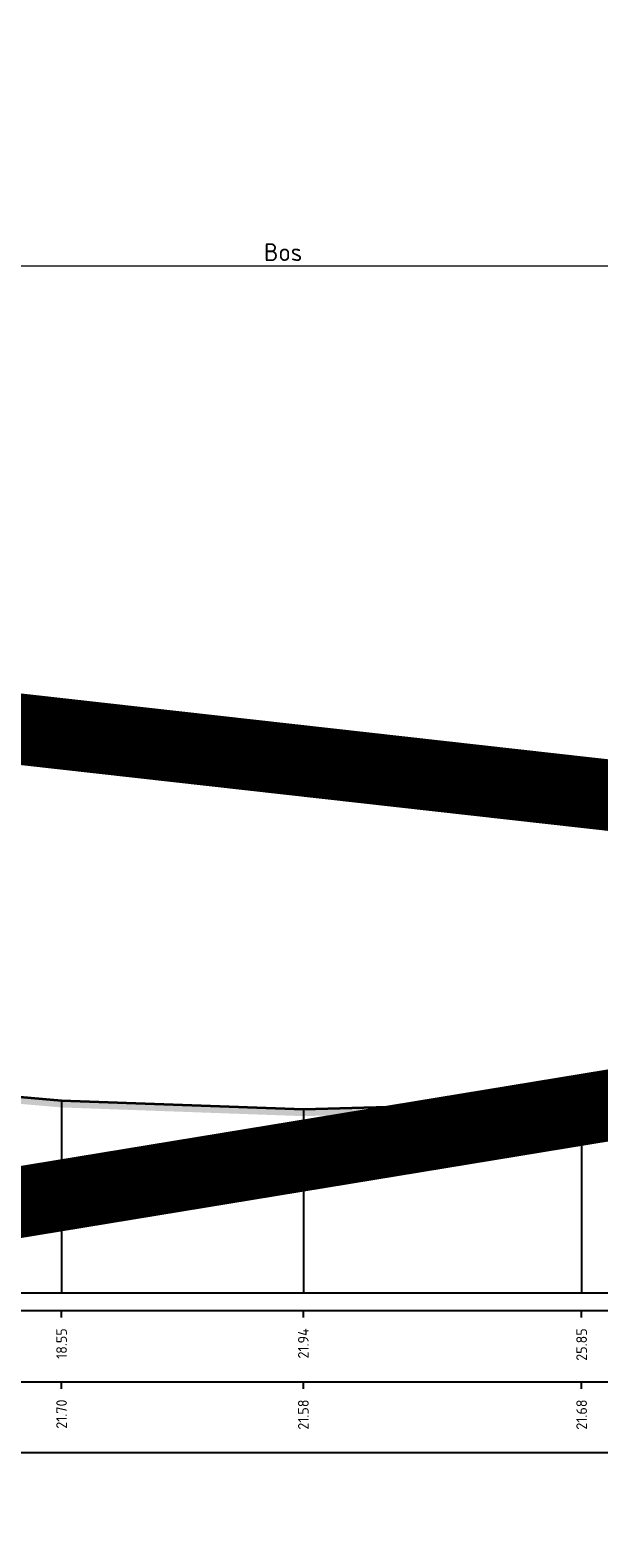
# Model space of a CAD drawing. Header units: metres. Extents: x 173015 to 189682, y 346605 to 348504.
# Tile 93 of 212: x 188903 to 188911, y 347994 to 348016. Entities that reach past the tile are written whole.
import ezdxf
from ezdxf.enums import TextEntityAlignment as Align

# ---------------------------------------------------------------- set-up
doc = ezdxf.new("R2010")
doc.units = ezdxf.units.M
doc.header["$PDMODE"] = 35
doc.header["$PDSIZE"] = 0.075
for name, color, linetype, lineweight in [('X-ME-AL-PROFIEL_HUIDIG MAAIVELD-GD', 252, 'Continuous', 0), ('X-XX-AL-DETAIL1-M-B', 252, 'Continuous', 18), ('X-XX-AL-DWARSPROFIEL_PROFIELLIJN MAAIVELD-GD', 8, 'Continuous', 35), ('X-XX-AL-HULPGEOMETRIE-G', 50, 'Continuous', 25)]:
    doc.layers.add(name, color=color, linetype=linetype, lineweight=lineweight)
doc.layers.add('X-ME-AL-PROFIELRASTER-S', color=7, linetype='Continuous')
doc.styles.add('NLCS-ISO-ANNOTATIVE-T18', font='NLCS-ISO.ttf', dxfattribs={"height": 1.8})
doc.styles.add('NLCS-ISO-M100-T25', font='NLCS-ISO.ttf', dxfattribs={"height": 0.25})
doc.dimstyles.new('NLCS-M100-T25-PIJL_L3_H2', dxfattribs={"dimscale": 0.1, "dimtxt": 2.5, "dimasz": 2.5, "dimexe": 2, "dimexo": 2, "dimgap": 0.7, "dimtad": 1, "dimdec": 3, "dimzin": 0, "dimdsep": 46, "dimtxsty": 'NLCS-ISO-M100-T25', "dimcen": 0, "dimdle": 2, "dimclrd": 256, "dimclre": 256, "dimclrt": 256, "dimazin": 0, "dimtfac": 1, "dimtdec": 3, "dimtofl": 0, "dimtmove": 0, "dimatfit": 3, "dimfxl": 2, "dimfxlon": 1, "dimtfillclr": 256, "dimtolj": 1, "dimtzin": 0, "dimlwd": -1, "dimlwe": -1, "dimarcsym": 0})

# ---------------------------------------------------------------- blocks, each defined once
blk = doc.blocks.new('SAL-PROFIELRASTER_BALK_EIND1-SOD')
at = {"color": 0, "linetype": 'ByBlock', "lineweight": -2, "flags": 128}
for points in [[(0, 0), (1, 0)], [(0, -2.5), (1, -2.5)], [(0, -12.5), (1, -12.5)]]:
    blk.add_lwpolyline(points, dxfattribs=at)
blk = doc.blocks.new('SAL-PROFIELRASTER_BALK_EIND2-SOD')
at = {"color": 0, "linetype": 'ByBlock', "lineweight": -2}
blk.add_line((1, -12.5), (0, -12.5), dxfattribs=at)
blk = doc.blocks.new('SAL-PROFIELRASTER_BALK_DATA-SOD')
at = {"color": 0, "linetype": 'ByBlock', "lineweight": -2}
blk.add_lwpolyline([(0, -3.5), (0, -2.5)], dxfattribs=at)
at = {"color": 0, "linetype": 'ByBlock', "lineweight": -2, "style": 'NLCS-ISO-ANNOTATIVE-T18'}
blk.add_attdef('GETAL', text='', height=1.5, rotation=90, dxfattribs=at).set_placement((0.75, -5), align=Align.RIGHT)
blk = doc.blocks.new('*D79')
at = {"layer": 'Defpoints', "color": 0, "transparency": 16777216}
for p in [(188897.441, 348012.269), (188897.441, 347996.258), (188915.101, 347996.258)]:
    blk.add_point(p, dxfattribs=at)
at = {"layer": 'X-XX-AL-DETAIL1-M-B', "transparency": 16777216}
for p, q in [((188897.441, 348012.069), (188897.441, 348012.469)), ((188915.101, 348012.069), (188915.101, 348012.469)), ((188914.851, 348012.269), (188897.691, 348012.269))]:
    blk.add_line(p, q, dxfattribs=at)
for points in [[(188897.691, 348012.311), (188897.691, 348012.227), (188897.441, 348012.269)], [(188914.851, 348012.311), (188914.851, 348012.227), (188915.101, 348012.269)]]:
    blk.add_solid(points, dxfattribs=at)
at = {"layer": 'X-XX-AL-DETAIL1-M-B', "transparency": 16777216, "insert": (188906.271, 348012.464), "char_height": 0.25, "attachment_point": 5, "style": 'NLCS-ISO-M100-T25'}
blk.add_mtext('\\A1;Bos', dxfattribs=at)

msp = doc.modelspace()

# ---------------------------------------------------------------- hatches: boundary and pattern name
at = {"layer": 'X-ME-AL-PROFIEL_HUIDIG MAAIVELD-GD'}
h = msp.add_hatch(dxfattribs=at)
h.set_pattern_fill('AGR-MAAIVELD', color=256, scale=0.05, pattern_type=2)
h.set_pattern_definition([(45, (0, -4.36256), (-0.25000007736, 0.25000007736), []), (45, (-0.0357, -4.32685), (0, 0.50000015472), [0.3535535, -0.3535535]), (45, (-0.07143, -4.29113), (0, 0.50000015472), [0.3535535, -0.3535535]), (45, (-0.10764, -4.25492), (0, 0.50000015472), [0.3535535, -0.3535535]), (45, (-0.14286, -4.2197), (0, 0.50000015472), [0.3535535, -0.3535535]), (45, (-0.17857, -4.184), (0, 0.50000015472), [0.3535535, -0.3535535]), (45, (-0.2143, -4.14828), (0, 0.50000015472), [0.3535535, -0.3535535]), (315, (0, -4.36256), (0.25000007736, 0.25000007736), []), (315, (0.0357, -4.32685), (0.50000015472, -1e-16), [0.3535535, -0.3535535]), (315, (0.07143, -4.29113), (0.50000015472, -1e-16), [0.3535535, -0.3535535]), (315, (0.10764, -4.25492), (0.50000015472, -1e-16), [0.3535535, -0.3535535]), (315, (0.14286, -4.2197), (0.50000015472, -1e-16), [0.3535535, -0.3535535]), (315, (0.17857, -4.184), (0.50000015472, -1e-16), [0.3535535, -0.3535535]), (315, (0.2143, -4.14828), (0.50000015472, -1e-16), [0.3535535, -0.3535535])])
h.paths.add_polyline_path([(188884.6115, 348001.3472), (188884.9759, 348001.3302), (188888.4352, 348001.1192), (188892.5119, 348001.0742), (188896.4313, 348000.9682), (188899.951, 348000.7272), (188903.1568, 348000.4502), (188906.5548, 348000.3282), (188910.4654, 348000.4322), (188914.2533, 348000.5342), (188917.3226, 348000.3892), (188921.5392, 348000.3582), (188925.6774, 348000.2922), (188929.3546, 348000.2212), (188933.7564, 348000.1812), (188937.6608, 348000.1792), (188941.596, 348000.1222), (188944.8877, 348000.1682), (188949.3486, 348000.1452), (188953.2699, 348000.0872), (188955.8719, 348000.2702), (188959.7604, 348000.1382), (188963.4594, 348000.2352), (188966.8086, 348000.3202), (188970.1655, 348000.2322), (188972.4135, 348000.2802), (188977.0749, 348000.1702), (188981.8124, 348000.1812), (188985.9258, 348000.1882), (188990.5428, 348000.2262), (188993.1614, 348000.5162), (188993.1614, 348000.6162), (188990.5428, 348000.3262), (188985.9258, 348000.2882), (188981.8124, 348000.2812), (188977.0749, 348000.2702), (188972.4135, 348000.3802), (188970.1655, 348000.3322), (188966.8086, 348000.4202), (188963.4594, 348000.3352), (188959.7604, 348000.2382), (188955.8719, 348000.3702), (188953.2699, 348000.1872), (188949.3486, 348000.2452), (188944.8877, 348000.2682), (188941.596, 348000.2222), (188937.6608, 348000.2792), (188933.7564, 348000.2812), (188929.3546, 348000.3212), (188925.6774, 348000.3922), (188921.5392, 348000.4582), (188917.3226, 348000.4892), (188914.2533, 348000.6342), (188910.4654, 348000.5322), (188906.5548, 348000.4282), (188903.1568, 348000.5502), (188899.951, 348000.8272), (188896.4313, 348001.0682), (188892.5119, 348001.1742), (188888.4352, 348001.2192), (188884.9759, 348001.4302), (188884.6115, 348001.4472)])

# ---------------------------------------------------------------- linework, layer by layer
at = {"color": 9, "linetype": 'ByBlock', "lineweight": -2}
for p, q in [((188903.1568, 348000.5502), (188903.1568, 347997.8482)), ((188906.5548, 348000.4282), (188906.5548, 347997.8482)), ((188910.4654, 348000.5322), (188910.4654, 347997.8482))]:
    msp.add_line(p, q, dxfattribs=at)
at = {"layer": 'X-XX-AL-DWARSPROFIEL_PROFIELLIJN MAAIVELD-GD'}
msp.add_lwpolyline([(188884.6115, 348001.4472), (188884.9759, 348001.4302), (188888.4352, 348001.2192), (188892.5119, 348001.1742), (188896.4313, 348001.0682), (188899.951, 348000.8272), (188903.1568, 348000.5502), (188906.5548, 348000.4282), (188910.4654, 348000.5322), (188914.2533, 348000.6342), (188917.3226, 348000.4892), (188921.5392, 348000.4582), (188925.6774, 348000.3922)], dxfattribs=at)
at = {"layer": 'X-XX-AL-HULPGEOMETRIE-G', "const_width": 1}
msp.add_lwpolyline([(188877.2654, 347994.9633), (188999.1896, 348014.9926), (188998.9696, 347994.9633), (188876.8771, 348008.643)], dxfattribs=at)

# ---------------------------------------------------------------- block references
at = {"layer": 'X-ME-AL-PROFIELRASTER-S', "xscale": 109.7999323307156, "yscale": 0.1, "zscale": 109.7999323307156}
for name, p in [('SAL-PROFIELRASTER_BALK_EIND1-SOD', (188884.6115, 347997.8482)), ('SAL-PROFIELRASTER_BALK_EIND2-SOD', (188884.6115, 347996.8482))]:
    msp.add_blockref(name, p, dxfattribs=at)
at = {"layer": 'X-ME-AL-PROFIELRASTER-S', "xscale": 0.1, "yscale": 0.1, "zscale": 0.1}
for p, values in [((188903.1568, 347997.8482), {'GETAL': '18.55'}), ((188906.5548, 347997.8482), {'GETAL': '21.94'}), ((188910.4654, 347997.8482), {'GETAL': '25.85'}), ((188903.1568, 347996.8482), {'GETAL': '21.70'}), ((188906.5548, 347996.8482), {'GETAL': '21.58'}), ((188910.4654, 347996.8482), {'GETAL': '21.68'})]:
    msp.add_blockref('SAL-PROFIELRASTER_BALK_DATA-SOD', p, dxfattribs=at).add_auto_attribs(values)

# ---------------------------------------------------------------- dimensions: what is measured, and where the dimension line sits
at = {"layer": 'X-XX-AL-DETAIL1-M-B'}
dim = msp.add_linear_dim(base=(188897.4415, 348012.2689), p1=(188915.1015, 347996.2578), p2=(188897.4415, 347996.2578), text='Bos', dimstyle='NLCS-M100-T25-PIJL_L3_H2', dxfattribs=at)
dim.commit()
dim.dimension.update_dxf_attribs({"geometry": '*D79', "text_midpoint": (188906.2715, 348012.2689), "dimtype": 160})

doc.saveas('drawing.dxf')
